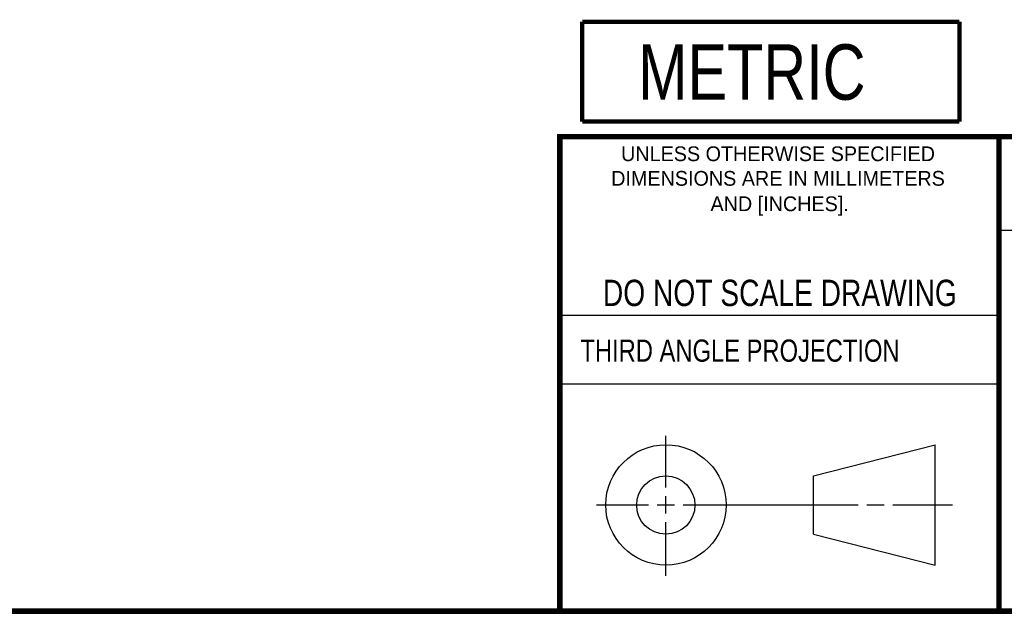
# Model space of a CAD drawing. Header units: inches. Extents: x 0.2 to 16.8, y 0.2 to 10.8.
# Tile 6 of 12: x 9.5 to 13.1, y 0.2 to 2.4. Entities that reach past the tile are written whole.
import ezdxf

# ---------------------------------------------------------------- set-up
doc = ezdxf.new("R2010")
doc.units = ezdxf.units.IN
doc.header["$LTSCALE"] = 0.935
doc.header["$MEASUREMENT"] = 0
doc.layers.get('0').update_dxf_attribs({"linetype": 'CONTINUOUS'})
doc.styles.get("Standard").update_dxf_attribs({"font": 'txt', "width": 0.8})
doc.styles.add('TEXTSTYLE_2', font='txt')

# ---------------------------------------------------------------- blocks, each defined once
blk = doc.blocks.new('METRIC_BL1', base_point=(12.2428, 2.2045))
at = {"color": 7, "linetype": 'CONTINUOUS', "const_width": 0.0155}
for points in [[(11.5628, 2.3845), (12.9228, 2.3845)], [(11.5628, 2.3845), (11.5628, 2.0245)], [(12.9228, 2.3845), (12.9228, 2.0245)], [(11.5628, 2.0245), (12.9228, 2.0245)]]:
    blk.add_lwpolyline(points, dxfattribs=at)
at = {"color": 2, "linetype": 'CONTINUOUS', "width": 0.8}
blk.add_text('METRIC', height=0.2, dxfattribs=at).set_placement((11.7641, 2.1034))

msp = doc.modelspace()

# ---------------------------------------------------------------- linework, layer by layer
at = {"color": 2, "linetype": 'CONTINUOUS'}
for p, q in [((13.0653, 1.6329), (16.75, 1.6329)), ((11.482, 1.3265), (13.0653, 1.3265)), ((13.0653, 1.0776), (11.482, 1.0776)), ((11.8648, 0.7044), (11.8648, 0.8912)), ((11.6146, 0.6419), (11.8023, 0.6419)), ((11.8335, 0.6419), (11.896, 0.6419)), ((11.8648, 0.6106), (11.8648, 0.6731)), ((11.9273, 0.6419), (12.5575, 0.6419)), ((12.5888, 0.6419), (12.6513, 0.6419)), ((12.6825, 0.6419), (12.8983, 0.6419)), ((11.8648, 0.3866), (11.8648, 0.5794))]:
    msp.add_line(p, q, dxfattribs=at)
at = {"color": 7, "linetype": 'CONTINUOUS'}
for p, q in [((12.3963, 0.7462), (12.8358, 0.859)), ((12.8358, 0.4248), (12.8358, 0.859)), ((12.3963, 0.5362), (12.3963, 0.7462)), ((12.3963, 0.5362), (12.8358, 0.4248))]:
    msp.add_line(p, q, dxfattribs=at)
at = {"color": 7, "linetype": 'CONTINUOUS', "const_width": 0.02}
for points in [[(11.4718, 1.9702), (16.75, 1.9707)], [(11.482, 0.25), (11.482, 1.9707)], [(13.0653, 1.9707), (13.0653, 0.2586)], [(0.25, 0.2586), (16.75, 0.2586)]]:
    msp.add_lwpolyline(points, dxfattribs=at)
at = {"color": 7, "linetype": 'CONTINUOUS'}
for centre, radius in [((11.8648, 0.6419), 0.2171), ((11.8642, 0.6412), 0.105)]:
    msp.add_circle(centre, radius, dxfattribs=at)

# ---------------------------------------------------------------- block references
at = {"color": 2, "linetype": 'CONTINUOUS'}
msp.add_blockref('METRIC_BL1', (12.2428, 2.2045), dxfattribs=at)

# ---------------------------------------------------------------- texts
at = {"color": 2, "linetype": 'CONTINUOUS', "char_height": 0.053254, "attachment_point": 2, "line_spacing_factor": 0.9, "style": 'TEXTSTYLE_2'}
for s, insert, width in [('UNLESS OTHERWISE SPECIFIED', (12.2688, 1.9352), 1.384604), ('DIMENSIONS ARE IN MILLIMETERS', (12.2688, 1.8465), 1.544366), ('AND [INCHES].', (12.2746, 1.7548), 0.692302)]:
    msp.add_mtext(s, dxfattribs=dict(at, insert=insert, width=width))
at = {"color": 7, "linetype": 'CONTINUOUS', "insert": (12.2754, 1.4542), "char_height": 0.095, "width": 1.52, "attachment_point": 2, "line_spacing_factor": 0.9}
msp.add_mtext('DO NOT SCALE DRAWING', dxfattribs=at)
at = {"color": 2, "linetype": 'CONTINUOUS', "insert": (11.5564, 1.2384), "char_height": 0.08, "width": 1.408, "attachment_point": 1, "line_spacing_factor": 0.9}
msp.add_mtext('THIRD ANGLE PROJECTION', dxfattribs=at)

doc.saveas('drawing.dxf')
